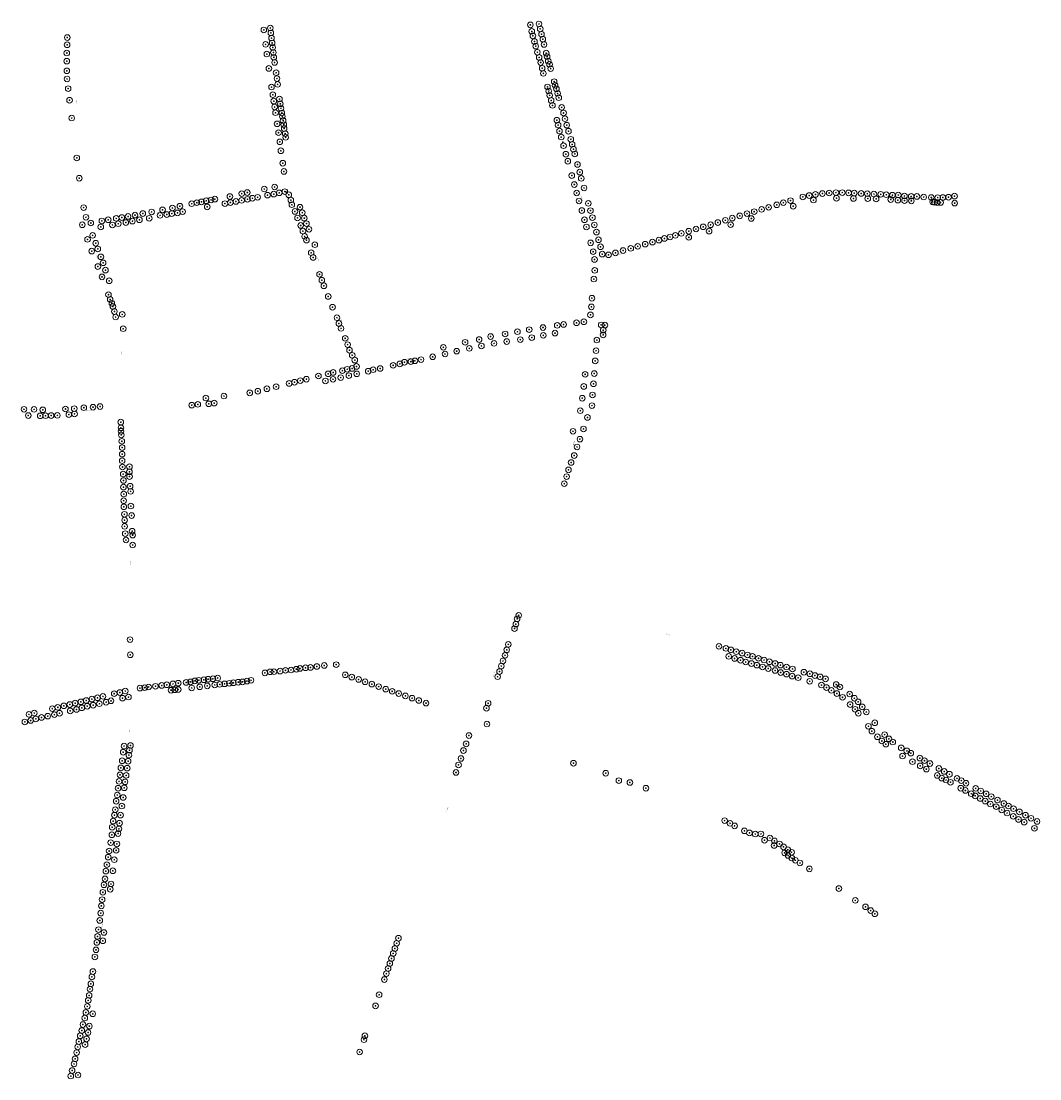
# Model space of a CAD drawing. Header units: metres. Extents: x 157686 to 160831, y 403691 to 406312.
# Tile 9 of 29: x 158060 to 159147, y 405154 to 406282. Entities that reach past the tile are written whole.
import ezdxf
from ezdxf.enums import TextEntityAlignment as Align

# ---------------------------------------------------------------- set-up
doc = ezdxf.new("R2010")
doc.units = ezdxf.units.M
for name, color, linetype, lineweight in [('B-WE-GR-BOOM-S', 90, 'Continuous', 25), ('B-WE-OG-TOPOGRAFIE-T35', 7, 'Continuous', 35), ('B-WE-RI-GWA_RIOOLPUT-S-200', 30, 'Continuous', 18)]:
    doc.layers.add(name, color=color, linetype=linetype, lineweight=lineweight)
doc.styles.add('NLCS-ISO', font='NLCS-ISO.TTF')
doc.styles.add('NLCS-ISO-M200-T35', font='NLCS-ISO.TTF', dxfattribs={"height": 0.7})

# ---------------------------------------------------------------- blocks, each defined once
blk = doc.blocks.new('SGR-BOOM_GBKN-SO')
at = {"linetype": 'ByBlock', "lineweight": 18}
h = blk.add_hatch(color=0, dxfattribs=at)
h.dxf.hatch_style = 1
edge = h.paths.add_edge_path()
edge.add_arc((0, 0), 0.25, 0, 360)
at = {"color": 0, "linetype": 'ByBlock', "lineweight": 18}
for radius in [2, 0.25]:
    blk.add_circle((0, 0), radius, dxfattribs=at)
at = {"color": 0, "linetype": 'ByBlock', "lineweight": 18, "style": 'NLCS-ISO'}
blk.add_attdef('SOORT', (2.5, 0), '', height=1.5, dxfattribs=at)
blk = doc.blocks.new('SRI-PUT_INSPECTIEPUT_RIOOLPUT-SO')
at = {"color": 0, "linetype": 'ByBlock', "lineweight": 18}
blk.add_lwpolyline([(-1.1, -1.1), (1.1, -1.1), (1.1, 1.1), (-1.1, 1.1)], close=True, dxfattribs=at)
at = {"color": 0, "linetype": 'ByBlock', "lineweight": 18, "style": 'NLCS-ISO'}
blk.add_text('r', height=1.5, dxfattribs=at).set_placement((0, 0.3), align=Align.MIDDLE_CENTER)

msp = doc.modelspace()

# ---------------------------------------------------------------- block references
at = {"layer": 'B-WE-GR-BOOM-S', "xscale": 1.5, "yscale": 1.5, "zscale": 1.5}
for p in [(158319, 406273.1), (158325.9, 406275.2), (158603.3, 406278.5), (158612.5, 406279.5), (158613.8, 406274.2), (158109.4, 406265), (158326.5, 406269.9), (158327.2, 406264.5), (158604.8, 406271.6), (158606, 406266.8), (158615.2, 406268.5), (158616.6, 406263.2), (158109.2, 406257.3), (158320.9, 406257.7), (158327.9, 406259.2), (158328.5, 406254.4), (158607.7, 406260.7), (158609, 406255.8), (158617.9, 406257.6), (158108.8, 406248.5), (158108.8, 406239.8), (158322.2, 406247.4), (158329.2, 406249), (158329.6, 406243.9), (158610.8, 406249.3), (158612.7, 406243.8), (158620.2, 406248.4), (158621.2, 406244.6), (158622.4, 406239.9), (158108.9, 406229.5), (158324.4, 406232), (158330.5, 406238.4), (158332.1, 406227.5), (158614.3, 406238.3), (158615.9, 406232.2), (158623.8, 406236.4), (158625, 406231.8), (158109.1, 406220.8), (158333, 406221.2), (158617.2, 406226.8), (158628.7, 406218), (158110.3, 406210.5), (158327.2, 406212.2), (158333.7, 406215), (158621.6, 406212.3), (158622.9, 406207.9), (158629.7, 406214), (158631.1, 406210.2), (158632.4, 406205.4), (158111.8, 406198.1), (158328.6, 406204), (158329.6, 406197.2), (158335.7, 406199.4), (158336.6, 406194.3), (158623.9, 406203.3), (158625.5, 406197.9), (158633.6, 406200.8), (158330.5, 406190.9), (158331.5, 406184.8), (158337.3, 406189.5), (158338.2, 406184.5), (158626.9, 406192.6), (158636.7, 406190.5), (158638.7, 406184.5), (158114.1, 406179.1), (158333.2, 406172.9), (158338.7, 406180.9), (158339.6, 406176.4), (158340.3, 406172.1), (158631.6, 406176.8), (158632.9, 406171.6), (158640.2, 406178.4), (158642.1, 406171.5), (158334.7, 406163.5), (158340.7, 406167.9), (158341.8, 406162.5), (158634.4, 406165.2), (158644, 406165), (158336.1, 406153.7), (158342.3, 406158.5), (158636.2, 406158.8), (158638.7, 406149.6), (158646.4, 406156.4), (158647.9, 406151), (158337.2, 406144.2), (158641.2, 406140.5), (158649.3, 406145.8), (158650.7, 406140.8), (158119.5, 406136.5), (158339.2, 406130.9), (158643.3, 406133), (158653.6, 406129.5), (158122.2, 406114.9), (158340.5, 406122.1), (158647.5, 406117.7), (158656, 406121.4), (158657.6, 406114.7), (158330.5, 406105.5), (158650.2, 406108.1), (158660.6, 406104.5), (158266.9, 406092.6), (158282.8, 406095.3), (158295.4, 406098.4), (158301.4, 406099.6), (158301.6, 406092.4), (158306.8, 406093.5), (158312.4, 406094.5), (158319.5, 406103.3), (158323, 406096.8), (158329.6, 406097.9), (158335.5, 406099.3), (158341.4, 406100.6), (158345.6, 406097.2), (158652.7, 406099.1), (158894, 406094.9), (158900.8, 406096.4), (158907.4, 406097.6), (158914.8, 406098.5), (158922.1, 406099.1), (158929.3, 406099.5), (158929.8, 406093.5), (158936, 406099.5), (158942.8, 406099.2), (158947.9, 406093.3), (158948.8, 406099), (158956.1, 406098.6), (158962.7, 406098.4), (158963.2, 406093.1), (158969.8, 406098), (158972.1, 406092.8), (158977, 406097.7), (158983, 406097.3), (158987.7, 406092.1), (158989.5, 406096.8), (158995.8, 406096.9), (159002.3, 406095.9), (159009.5, 406095.5), (159015.7, 406095.4), (159022.9, 406094.8), (159031, 406094.3), (159037.8, 406094.2), (159043.3, 406094.3), (159049.4, 406094.6), (159055.8, 406095.8), (158126.8, 406083.5), (158211, 406081.1), (158221.5, 406083.1), (158229.5, 406085), (158242.1, 406087.7), (158247.5, 406088.8), (158252.6, 406089.6), (158257.6, 406090.8), (158258.6, 406084.3), (158262.7, 406091.7), (158277.5, 406087.8), (158283.3, 406088.9), (158289.3, 406090.1), (158295.3, 406091.2), (158347.8, 406091.6), (158348.9, 406086.6), (158357.6, 406084), (158655.2, 406090.6), (158665.1, 406088), (158850, 406081.6), (158857.5, 406083.8), (158866.1, 406086.5), (158873.2, 406088.8), (158880.8, 406091), (158883.7, 406085), (158905.3, 406091.6), (158995.3, 406091.5), (159002.4, 406091), (159009.7, 406090.7), (159032.4, 406089.6), (159034.3, 406089.1), (159037.2, 406088.9), (159040.9, 406089), (159055.9, 406088.3), (158129.3, 406073.2), (158153, 406070.5), (158161.6, 406072), (158167.5, 406072.9), (158174.2, 406074.1), (158181.6, 406075.5), (158186.3, 406070.5), (158189.9, 406077.2), (158196.8, 406072.1), (158199.3, 406078.9), (158208.3, 406075.2), (158215.5, 406076.1), (158220.8, 406077.1), (158226.9, 406077.9), (158232.4, 406079.2), (158352.2, 406079.4), (158355, 406072.5), (158360, 406078.1), (158362.2, 406072.3), (158658.2, 406080.4), (158661, 406070.5), (158667.4, 406080.3), (158669.5, 406072.8), (158811.3, 406070), (158818.7, 406072.3), (158826.6, 406074.7), (158834.4, 406077.1), (158839, 406071.9), (158842.1, 406079.2), (158125.4, 406065.2), (158134.5, 406067.1), (158145.1, 406062.9), (158146.3, 406069.3), (158157.5, 406065), (158163.8, 406066.3), (158171.8, 406067.6), (158178.8, 406069.1), (158358.3, 406064.5), (158360.7, 406058.5), (158364.5, 406066.4), (158367.2, 406060.4), (158663.1, 406062.9), (158671.6, 406065), (158772.2, 406058.3), (158780, 406060.7), (158787.7, 406063), (158794, 406058.4), (158795.6, 406065.2), (158803.3, 406067.6), (158816.9, 406065.3), (158131, 406049.6), (158136.4, 406053.9), (158362.5, 406052.8), (158364.5, 406048.8), (158673.8, 406057.4), (158676, 406049.2), (158740.5, 406048.8), (158746.3, 406050.6), (158752.3, 406052.2), (158758, 406053.9), (158764.4, 406056), (158772.3, 406051.8), (158135.4, 406037.1), (158139.7, 406045.5), (158141.9, 406039.4), (158373.4, 406043.9), (158667.6, 406045.9), (158670.3, 406036.5), (158678.2, 406041.7), (158702.2, 406037.7), (158710.4, 406040), (158717.8, 406042.2), (158725.8, 406044.5), (158733.5, 406046.7), (158145.2, 406031), (158147.6, 406024.6), (158369.5, 406035.4), (158371.6, 406030.3), (158671.8, 406028.2), (158680, 406033.9), (158686.7, 406033.1), (158694.1, 406035.2), (158142, 406020.6), (158150.1, 406016.8), (158672, 406016.5), (158146.4, 406009.6), (158154.1, 406005.4), (158378.4, 406012.3), (158380.9, 406006), (158671.1, 406007.3), (158153.3, 405990.6), (158383.1, 406000.1), (158155.1, 405985.5), (158156.9, 405981.4), (158387.7, 405988.7), (158669, 405986.8), (158158, 405978), (158159.6, 405972.6), (158168, 405969.6), (158392.3, 405977.2), (158667.4, 405969), (158668.4, 405977.6), (158160.9, 405966.7), (158397, 405966), (158399.1, 405959.9), (158632, 405957.8), (158638.8, 405958.8), (158652.6, 405960.6), (158660.4, 405961.7), (158678.9, 405958.3), (158682.9, 405958.1), (158169, 405954.3), (158401.4, 405954.6), (158560.9, 405945.9), (158576.4, 405948.7), (158589.5, 405951.1), (158602.1, 405953.3), (158616.8, 405955.5), (158617.1, 405947.2), (158629.6, 405949.6), (158680.9, 405947.7), (158681, 405952.8), (158405.8, 405944), (158408.4, 405937.3), (158510.5, 405934.4), (158533.7, 405939.8), (158548.7, 405942.7), (158551.1, 405935.9), (158564.6, 405938.6), (158578.1, 405940.6), (158592.6, 405942.6), (158604.8, 405944.8), (158674.2, 405942.2), (158410.4, 405931.3), (158413.3, 405925.9), (158499.1, 405924.3), (158512.3, 405927.3), (158524.7, 405930.3), (158538.2, 405933.3), (158673.4, 405930.8), (158413.1, 405911.9), (158416, 405920.8), (158417.9, 405914), (158443.1, 405911.8), (158456.9, 405915.2), (158464.1, 405916.7), (158469, 405918.5), (158475.8, 405919.1), (158480.2, 405920), (158486.7, 405921.3), (158672.5, 405919.9), (158364.4, 405900.4), (158377.3, 405903.8), (158387.6, 405906.1), (158392.8, 405900.3), (158392.9, 405907.6), (158401, 405902.1), (158402.8, 405909.5), (158408, 405911), (158409.7, 405904.2), (158418.1, 405906.1), (158430.4, 405908.9), (158435.6, 405910.5), (158661.7, 405905.6), (158671.5, 405906.4), (158322.3, 405890.2), (158332.1, 405892.4), (158346, 405895.9), (158351.8, 405897.2), (158357.9, 405898.9), (158384.7, 405898.5), (158660.3, 405892.7), (158670.6, 405895.5), (158257.2, 405880.3), (158276.5, 405882.4), (158304, 405885.8), (158312.6, 405887.6), (158658.7, 405880.1), (158669.6, 405883.6), (158063.2, 405868.3), (158073.9, 405868.2), (158083.2, 405867.7), (158107.4, 405868.6), (158116.8, 405869), (158127, 405870), (158136.8, 405870.5), (158144.3, 405871.2), (158242.1, 405872.7), (158248.6, 405873.5), (158260.2, 405874.1), (158266.1, 405874.9), (158656.6, 405866.8), (158669, 405872.2), (158067.8, 405861.6), (158080.5, 405861.3), (158086.2, 405861.4), (158092.1, 405861.6), (158098.8, 405861.8), (158111, 405862.6), (158117.1, 405863.3), (158664.2, 405859.6), (158166.4, 405854.6), (158166.6, 405848.5), (158166.7, 405844.9), (158648.8, 405844.8), (158660, 405847.3), (158167, 405840.9), (158167.5, 405834.1), (158656.2, 405836.4), (158167.9, 405827.4), (158653.1, 405828.1), (158167.9, 405820.4), (158167.9, 405813.4), (158646.8, 405811.5), (158650.1, 405818.9), (158168.2, 405806.7), (158169, 405799.2), (158175.7, 405807), (158175.7, 405801.6), (158644, 405803.6), (158169.3, 405792.3), (158175.8, 405796.5), (158639.5, 405788.9), (158642, 405796.4), (158169.3, 405785.2), (158169.6, 405777.8), (158176.4, 405786.2), (158176.9, 405780.7), (158169.5, 405770.7), (158177.2, 405765), (158169.7, 405764.2), (158170.3, 405756.2), (158178, 405754.9), (158170.5, 405750), (158170.5, 405743.3), (158171.2, 405735.6), (158178.5, 405738.2), (158179.1, 405734), (158172, 405728.8), (158179.1, 405723.4), (158589.2, 405644.6), (158590.9, 405648.4), (158586.4, 405634.2), (158587.9, 405638.9), (158176.3, 405622.5), (158578.1, 405611.6), (158579.8, 405617.4), (158804.5, 405615.3), (158811.9, 405613.1), (158817.1, 405611.5), (158823, 405609.6), (158829.1, 405608.1), (158176.6, 405606.3), (158396.2, 405595.8), (158574.1, 405599.7), (158576.3, 405605.7), (158814.9, 405604.6), (158821.2, 405602.4), (158827.4, 405600.5), (158833, 405598.6), (158834.9, 405606.1), (158839.1, 405596.9), (158840.2, 405604.6), (158846.6, 405602.5), (158852.6, 405600.7), (158858.3, 405598.8), (158864.4, 405597), (158320.2, 405587), (158325.8, 405588.1), (158329.8, 405588.2), (158336.3, 405588.9), (158342.2, 405589.7), (158348, 405590), (158353.7, 405590.9), (158357.6, 405591.7), (158363.5, 405592.4), (158368.8, 405592.8), (158375.6, 405593.8), (158383.5, 405594.9), (158405.9, 405584.9), (158570.4, 405588.4), (158572.3, 405594.3), (158844.9, 405595.2), (158851, 405593.3), (158857.1, 405591.6), (158864.3, 405589.5), (158870, 405595.2), (158870.3, 405587.3), (158876.5, 405585.6), (158876.6, 405593.2), (158882.9, 405591.2), (158895.1, 405587.7), (158901.5, 405586), (158210.1, 405573.6), (158215.5, 405574.3), (158222.1, 405575.2), (158227.8, 405576), (158236.1, 405576.8), (158240.8, 405577.4), (158245.4, 405578.4), (158249.6, 405579.1), (158255.1, 405579.6), (158258.7, 405573.1), (158259.7, 405580.2), (158264.7, 405580.7), (158266.6, 405574.1), (158269.8, 405581.5), (158272, 405574.7), (158277.2, 405575.3), (158282.2, 405575.9), (158286.5, 405576.4), (158291.8, 405577), (158296.3, 405577.4), (158301, 405578.2), (158305.4, 405579.1), (158412.8, 405582.5), (158420.1, 405580), (158427, 405577.5), (158434.2, 405575), (158568.4, 405582.9), (158882.5, 405583.5), (158889, 405581.8), (158901.3, 405578), (158906.9, 405584.1), (158912.4, 405582.7), (158913.8, 405574), (158918.2, 405580.6), (158929.5, 405574.6), (158147.4, 405561.9), (158159.4, 405564.8), (158165.4, 405566), (158171.2, 405567.6), (158186.9, 405570.7), (158191.9, 405571.2), (158196.1, 405571.9), (158203.4, 405572.7), (158220, 405568.5), (158224.1, 405568.9), (158227.7, 405569.2), (158242.1, 405570.9), (158250.6, 405572.1), (158441.5, 405572.3), (158449, 405569.6), (158455.9, 405567.3), (158462.9, 405564.9), (158470, 405562.4), (158919.2, 405571.3), (158924.4, 405568.3), (158930.2, 405564.9), (158933.5, 405571.9), (158943.9, 405564.4), (158105.7, 405551.8), (158112, 405553.2), (158117.7, 405554.7), (158123.9, 405556.1), (158129.6, 405557.5), (158130.7, 405551.4), (158135.7, 405559), (158137, 405552.5), (158141.6, 405560.4), (158143.6, 405554.1), (158150.7, 405555.7), (158156, 405557.2), (158168.3, 405560), (158174.6, 405561.2), (158477.1, 405560), (158484.3, 405557.5), (158492, 405554.7), (158558.3, 405554.5), (158936.3, 405560.9), (158944.4, 405553.2), (158948.9, 405559.9), (158952.9, 405556.1), (158957.3, 405550.7), (158068.5, 405542.7), (158074.2, 405544.1), (158081.9, 405539.4), (158088.5, 405540.8), (158093.4, 405548.8), (158095.6, 405542.4), (158099.2, 405550.2), (158101.1, 405543.9), (158112.5, 405546.4), (158119.2, 405547.9), (158124.9, 405549.7), (158556.5, 405549.3), (158949.7, 405548.1), (158953.2, 405543.9), (158961.7, 405545.3), (158064.1, 405534.6), (158070.3, 405536.2), (158075.8, 405537.8), (158557, 405532.4), (158963.9, 405530), (158970.7, 405533.7), (158537.8, 405520.1), (158967.6, 405524.8), (158973.5, 405518.8), (158981.2, 405521.1), (158985.8, 405516.6), (158169.9, 405508.9), (158176.8, 405509.5), (158534.8, 405511.2), (158978.2, 405514.3), (158982.5, 405510.9), (158989.9, 405513.2), (158998.9, 405506.9), (158169, 405502.3), (158175.1, 405499.3), (158175.7, 405504.4), (158529.3, 405495.6), (158531.9, 405504.1), (159000.3, 405498.2), (159004.8, 405503.7), (159009.1, 405501.3), (159018.8, 405496), (158166.5, 405485.6), (158167.9, 405493.2), (158173.3, 405485.3), (158174.3, 405492.7), (158526.7, 405488.7), (158649.3, 405490.6), (159010.9, 405492.2), (159019.1, 405487.7), (159023.7, 405493.3), (159025.7, 405484.3), (159029.5, 405490.2), (159039.1, 405485), (158165.6, 405478.1), (158172.1, 405477.6), (158524, 405480.7), (158683.7, 405479.9), (158697.7, 405472), (159037.4, 405477.5), (159042.1, 405474.7), (159044.8, 405481.8), (159046.7, 405472.6), (159050.3, 405478.8), (159058.4, 405474.4), (159063, 405472), (158163.6, 405463.9), (158164.6, 405471.2), (158170.2, 405464.3), (158171, 405470.7), (158709.5, 405470), (158726.6, 405463.9), (159051.4, 405470.2), (159062.4, 405463.9), (159067.3, 405461.5), (159068, 405469.2), (159078.3, 405463.7), (159083.7, 405461), (158161.5, 405450), (158162.7, 405456.6), (158169, 405454), (159073.6, 405458), (159077.8, 405455.7), (159083.2, 405452.9), (159088.6, 405450.1), (159089.5, 405457.9), (159095, 405454.9), (159101.6, 405451.3), (158160.6, 405441), (158167.6, 405444.9), (159094, 405447), (159100.2, 405444.2), (159106.1, 405440.7), (159108.4, 405447.6), (159111.8, 405437.4), (159113.3, 405444.9), (159118.7, 405442), (159125, 405438.6), (158158.3, 405428.8), (158159.6, 405435.1), (158165.1, 405426.6), (158166.2, 405435.2), (158810.5, 405429.3), (158816.3, 405426.4), (159118.4, 405433.9), (159124, 405430.6), (159130.1, 405427.7), (159131.4, 405435.1), (159137.4, 405431.8), (159143.8, 405428.4), (158157.3, 405422.2), (158163.5, 405415.5), (158164.5, 405420.5), (158821.2, 405423.7), (158831.6, 405418.4), (158837, 405416.2), (158843.2, 405415), (158849.3, 405415.1), (159141, 405421.1), (158155.7, 405405.8), (158156.9, 405414.2), (158162.3, 405404.4), (158853.1, 405408.4), (158858.9, 405410.7), (158863.6, 405407.7), (158869.1, 405404.4), (158154, 405396.9), (158161.5, 405397.6), (158863.3, 405402.8), (158873.4, 405401.3), (158874.5, 405394.9), (158877.9, 405398.2), (158882, 405395.5), (158151.6, 405382.3), (158153, 405390.3), (158159.5, 405387.6), (158878.2, 405392.1), (158882.2, 405389.4), (158886, 405387), (158890.9, 405384.1), (158150.5, 405375.4), (158158, 405375.8), (158900.9, 405377.8), (158148.5, 405360.8), (158149.6, 405367.1), (158156, 405361.7), (158147.3, 405352.8), (158155.2, 405356.1), (158932.4, 405356.8), (158145.7, 405338.3), (158146.5, 405345), (158949.9, 405344.2), (158960.8, 405337.3), (158145, 405330.6), (158966.3, 405333.3), (158970.8, 405329.9), (158144, 405322.8), (158141.6, 405305.8), (158142.6, 405313), (158148.5, 405309.9), (158462.6, 405303.8), (158140, 405291.4), (158140.9, 405299.3), (158147.3, 405301.1), (158458.8, 405292.8), (158460.7, 405298.4), (158138.8, 405283.8), (158455.1, 405282.2), (158457, 405287.6), (158136.7, 405268.2), (158451.6, 405271.5), (158453.4, 405276.9), (158135.6, 405262.5), (158447.6, 405259.7), (158449.7, 405266), (158133.6, 405249.6), (158134.5, 405255.2), (158131.7, 405237.5), (158132.7, 405242.8), (158442, 405243.5), (158129.2, 405224.6), (158130.7, 405231.1), (158136.5, 405223.2), (158438.2, 405231.6), (158126.1, 405211.7), (158128, 405218.6), (158124.8, 405205.3), (158131.5, 405203.2), (158132.9, 405210), (158121.7, 405193.5), (158123.2, 405199.7), (158128.4, 405190.3), (158129.9, 405196.4), (158425.8, 405195.5), (158426.8, 405199.7), (158119.3, 405181.7), (158120.5, 405187.8), (158421.2, 405182.4), (158116.6, 405169.6), (158117.7, 405175.1), (158113.1, 405156.7), (158114.5, 405162.6), (158120.8, 405157.8)]:
    msp.add_blockref('SGR-BOOM_GBKN-SO', p, dxfattribs=at)
at = {"layer": 'B-WE-RI-GWA_RIOOLPUT-S-200', "xscale": 0.3, "yscale": 0.3, "zscale": 0.3}
for p in [(158638, 406153.5), (158342.6, 406100.4)]:
    msp.add_blockref('SRI-PUT_INSPECTIEPUT_RIOOLPUT-SO', p, dxfattribs=at)

# ---------------------------------------------------------------- texts
at = {"layer": 'B-WE-OG-TOPOGRAFIE-T35', "style": 'NLCS-ISO-M200-T35'}
for s, rotation, p in [('Leemweg', 272.8, (158119.1, 406195.8)), ('Houterd', 278.1, (158334.2, 406190.6)), ('Houterdsedijk', 285.7, (158658.1, 406093.9)), ('Dwarsweg', 10.6, (158207.1, 406078)), ('Leemweg', 290.8, (158141.5, 406030.7)), ('Houterd', 291.3, (158377, 406028.2)), ('Liekendonksesteeg', 15, (158701.4, 406034.6)), ('Houterd', 291.1, (158401.9, 405963.2)), ('Leemweg', 273.2, (158166.9, 405928.6)), ('De Heikampen', 13, (158473, 405922.1)), ('De Heikampen', 4, (158130.5, 405866.9)), ('Houterdsedijk', 70.8, (158649.6, 405831.6)), ('Leemweg', 273.4, (158176.7, 405704.1)), ('Baksdijk', 342.9, (158750.5, 405627.7)), ('Houterdsedijk', 70.7, (158564.7, 405585.7)), ('Leemweg', 81.5, (158176, 405524.7)), ('Baksdijk', 312.7, (158978.8, 405518.1)), ('Houterdsedijk', 71.1, (158514.5, 405440.8)), ('Leemweg', 82, (158146.6, 405317.2))]:
    msp.add_text(s, height=0.7, rotation=rotation, dxfattribs=at).set_placement(p, align=Align.MIDDLE)

doc.saveas('drawing.dxf')
